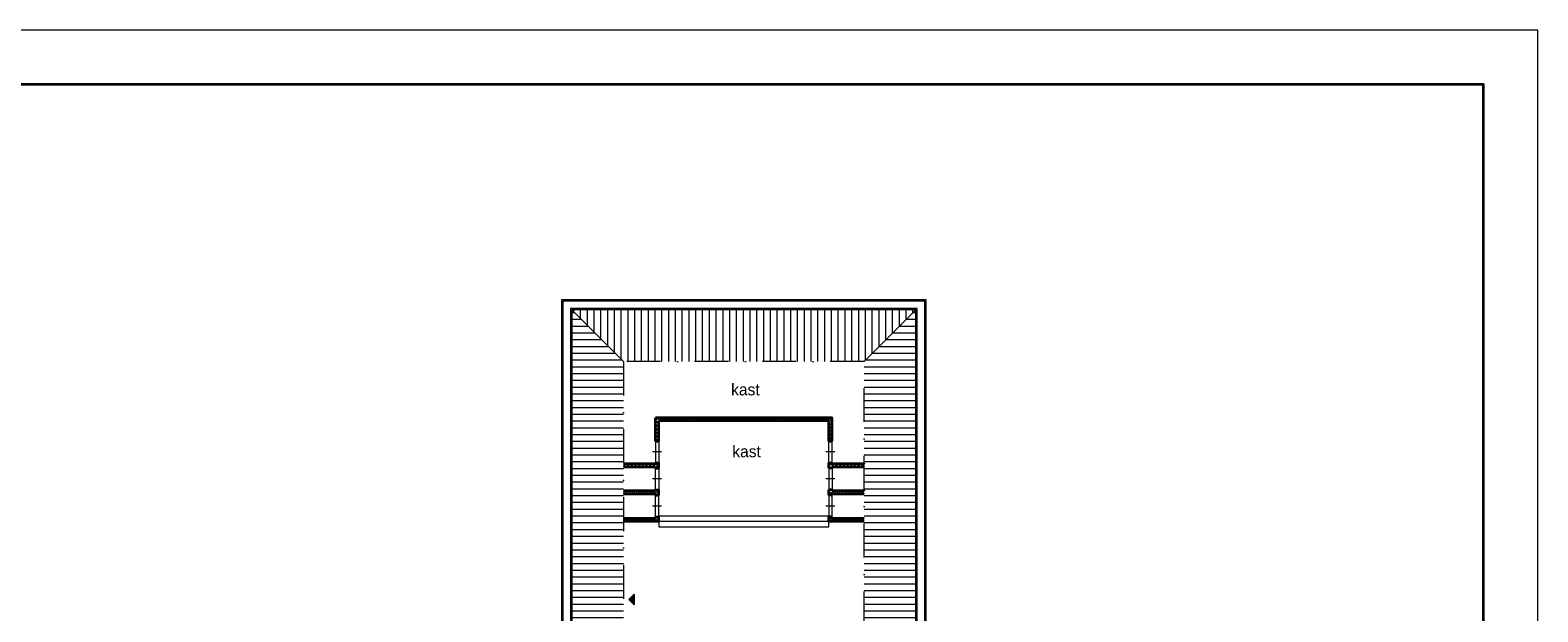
# Model space of a CAD drawing. Header units: millimetres. Extents: x 0 to 10560344, y -63228 to 177747.
# Tile 123 of 125: x 276716 to 332280, y 83461 to 104911. Entities that reach past the tile are written whole.
import ezdxf

# ---------------------------------------------------------------- set-up
doc = ezdxf.new("R2010")
doc.units = ezdxf.units.MM
doc.linetypes.add('DASHDOT2', pattern=[0.5, 0.25, -0.125, 0, -0.125])
for name, color, linetype, lineweight in [('..BAS018', 1, 'Continuous', 18), ('008', 8, 'Continuous', 9), ('013', 220, 'Continuous', 13), ('035', 82, 'Continuous', 35), ('Bouwkundig brandweer', 190, 'Continuous', 13), ('hatch008', 151, 'Continuous', 5)]:
    doc.layers.add(name, color=color, linetype=linetype, lineweight=lineweight)
doc.layers.add('xx HIDDEN', color=30, linetype='Continuous', lineweight=0, plot=False)
doc.styles.add('mvd', font='GOTHIC.TTF')
pattern_1 = [(0, (0, 0), (0, 250), [])]

msp = doc.modelspace()

# ---------------------------------------------------------------- hatches: boundary and pattern name
at = {"layer": 'Bouwkundig brandweer'}
msp.add_hatch(color=256, dxfattribs=at).paths.add_polyline_path([(298972.4, 84109.8), (298778.5, 83915.8), (298972.4, 83721.9)])
at = {"layer": 'hatch008', "transparency": 33554687}
h = msp.add_hatch(dxfattribs=at)
h.set_pattern_fill('_USER', color=256, scale=250, pattern_type=0)
h.set_pattern_definition(pattern_1)
h.paths.add_polyline_path([(298581.1, 75900.6), (297531.1, 75900.6), (297531.1, 83200.6), (298581.1, 83200.6), (298581.1, 92691.7), (296681.1, 94591.7), (296681.1, 72300.6), (298581.1, 72300.6)])
h = msp.add_hatch(dxfattribs=at)
h.set_pattern_fill('_USER', color=256, scale=250, angle=90, pattern_type=0)
h.set_pattern_definition([(90, (0, 0), (-250, 2e-14), [])])
h.paths.add_polyline_path([(309352, 94591.7), (296681.1, 94591.7), (298581.1, 92691.7), (307452, 92691.7)])
h = msp.add_hatch(dxfattribs=at)
h.set_pattern_fill('_USER', color=256, scale=250, pattern_type=0)
h.set_pattern_definition(pattern_1)
h.paths.add_polyline_path([(307452, 67537.6), (309352, 65637.6), (309352, 94591.7), (307452, 92691.7), (307452, 82965.2), (307772, 82970.8), (307772, 76141.5), (307452, 76135.9)])
at = {"layer": 'hatch008'}
h = msp.add_hatch(dxfattribs=at)
h.set_pattern_fill('ANSI37', color=256, scale=30, style=0)
h.set_pattern_definition([(45, (-1028.53, 951.585), (-67.35192, 67.35192), []), (135, (-1028.53, 951.585), (-67.35192, -67.35192), [])])
h.paths.add_polyline_path([(299881.1, 88960.6), (299761.1, 88960.6), (299761.1, 88920.6), (298581.1, 88920.6), (298581.1, 88800.6), (299761.1, 88800.6), (299761.1, 88760.6), (299881.1, 88760.6)])
h.paths.add_polyline_path([(299881.1, 87960.6), (299761.1, 87960.6), (299761.1, 87920.6), (298581.1, 87920.6), (298581.1, 87800.6), (299761.1, 87800.6), (299761.1, 87760.6), (299881.1, 87760.6)])
h.paths.add_polyline_path([(299881.1, 86960.6), (299761.1, 86960.6), (299761.1, 86920.6), (298581.1, 86920.6), (298581.1, 86800.6), (299881.1, 86800.6)])
h.paths.add_polyline_path([(307452, 86920.6), (306272, 86920.6), (306272, 86960.6), (306152, 86960.6), (306152, 86800.6), (307452, 86800.6)])
h.paths.add_polyline_path([(307452, 87920.6), (306272, 87920.6), (306272, 87960.6), (306152, 87960.6), (306152, 87760.6), (306272, 87760.6), (306272, 87800.6), (307452, 87800.6)])
h.paths.add_polyline_path([(307452, 88920.6), (306272, 88920.6), (306272, 88960.6), (306152, 88960.6), (306152, 88760.6), (306272, 88760.6), (306272, 88800.6), (307452, 88800.6)])
h.paths.add_polyline_path([(306272, 90620.6), (299761.1, 90620.6), (299761.1, 89760.6), (299881.1, 89760.6), (299881.1, 90500.6), (306152, 90500.6), (306152, 89760.6), (306272, 89760.6)])

# ---------------------------------------------------------------- linework, layer by layer
at = {"layer": '008'}
for points in [[(307126.5, 65257.6), (309732, 65257.6), (309732, 94971.7), (296301.1, 94971.7), (296301.1, 72300.6)], [(307126.5, 65307.6), (309682, 65307.6), (309682, 94921.7), (296351.1, 94921.7), (296351.1, 72300.6)], [(307126.5, 65587.6), (309402, 65587.6), (309402, 94641.7), (296631.1, 94641.7), (296631.1, 72300.6)], [(307126.5, 65637.6), (309352, 65637.6), (309352, 94591.7), (296681.1, 94591.7), (296681.1, 72300.6)], [(299881.1, 87000.6), (306152, 87000.6)], [(299881.1, 86800.6), (299881.1, 86600.6), (306152, 86600.6), (306152, 86800.6)], [(299881.1, 86800.6), (306152, 86800.6)]]:
    msp.add_lwpolyline(points, dxfattribs=at)
at = {"layer": '008', "linetype": 'DASHDOT2', "ltscale": 5000}
msp.add_lwpolyline([(307452, 82965.2), (307452, 92691.7), (298581.1, 92691.7), (298581.1, 83200.6)], dxfattribs=at)
at = {"layer": '013'}
for points in [[(298581.1, 92691.7), (296681.1, 94591.7)], [(307452, 92691.7), (309352, 94591.7)], [(299761.1, 89760.6), (299761.1, 88960.6)], [(299881.1, 89760.6), (299881.1, 88960.6)], [(306152, 88960.6), (306152, 89760.6)], [(306272, 88960.6), (306272, 89760.6)], [(299985.8, 89360.6), (299646.6, 89360.6)], [(306376.7, 89360.6), (306037.5, 89360.6)], [(299985.8, 88360.6), (299646.6, 88360.6)], [(299761.1, 87960.6), (299761.1, 88760.6)], [(299881.1, 88760.6), (299881.1, 87960.6)], [(306376.7, 88360.6), (306037.5, 88360.6)], [(306152, 88760.6), (306152, 87960.6)], [(306272, 88760.6), (306272, 87960.6)], [(299985.8, 87360.6), (299646.6, 87360.6)], [(299761.1, 86960.6), (299761.1, 87760.6)], [(299881.1, 86960.6), (299881.1, 87760.6)], [(306376.7, 87360.6), (306037.5, 87360.6)], [(306152, 87760.6), (306152, 86960.6)], [(306272, 86960.6), (306272, 87760.6)]]:
    msp.add_lwpolyline(points, dxfattribs=at)
at = {"layer": '035'}
for points in [[(330280, 55859.4), (330280, 102910.9), (250280, 102910.9), (250280, 47510.9), (283123.5, 47510.9)], [(306272, 89760.6), (306272, 90620.6), (299761.1, 90620.6)], [(299761.1, 89760.6), (299761.1, 90620.6)], [(306152, 89760.6), (306152, 90500.6), (299881.1, 90500.6)], [(299881.1, 89760.6), (299881.1, 90500.6), (299881.1, 90500.6)], [(299761.1, 89760.6), (299881.1, 89760.6)], [(306152, 89760.6), (306272, 89760.6)], [(299761.1, 88920.6), (299761.1, 88920.6), (298581.1, 88920.6)], [(299761.1, 88920.6), (299761.1, 88960.6)], [(299761.1, 88960.6), (299881.1, 88960.6)], [(299881.1, 88760.6), (299881.1, 88960.6)], [(306152, 88760.6), (306152, 88960.6)], [(306152, 88960.6), (306272, 88960.6)], [(306272, 88920.6), (306272, 88960.6)], [(307452, 88920.6), (307452, 88920.6), (306272, 88920.6)], [(299761.1, 88800.6), (298581.1, 88800.6)], [(299761.1, 88760.6), (299761.1, 88800.6)], [(299761.1, 88760.6), (299881.1, 88760.6)], [(306272, 88760.6), (306152, 88760.6)], [(307452, 88800.6), (306272, 88800.6)], [(306272, 88760.6), (306272, 88800.6)], [(299761.1, 87920.6), (299761.1, 87920.6), (298581.1, 87920.6)], [(299761.1, 87800.6), (298581.1, 87800.6)], [(299761.1, 87920.6), (299761.1, 87960.6)], [(299761.1, 87960.6), (299881.1, 87960.6)], [(299761.1, 87760.6), (299761.1, 87800.6)], [(299881.1, 87760.6), (299881.1, 87960.6)], [(306272, 87960.6), (306152, 87960.6)], [(306152, 87760.6), (306152, 87960.6)], [(306272, 87920.6), (306272, 87960.6)], [(307452, 87920.6), (307452, 87920.6), (306272, 87920.6)], [(307452, 87800.6), (306272, 87800.6)], [(306272, 87760.6), (306272, 87800.6)], [(299761.1, 87760.6), (299881.1, 87760.6)], [(306272, 87760.6), (306152, 87760.6)], [(298581.1, 86920.6), (299761.1, 86920.6)], [(298581.1, 86800.6), (299881.1, 86800.6)], [(299761.1, 86920.6), (299761.1, 86960.6)], [(299761.1, 86960.6), (299881.1, 86960.6)], [(299881.1, 86800.6), (299881.1, 86960.6)], [(306152, 86800.6), (306152, 86960.6)], [(306272, 86960.6), (306152, 86960.6)], [(306152, 86800.6), (307452, 86800.6)], [(306272, 86920.6), (306272, 86960.6)], [(306272, 86920.6), (307452, 86920.6)]]:
    msp.add_lwpolyline(points, dxfattribs=at)
at = {"layer": 'Bouwkundig brandweer'}
for p, q in [((298972.4, 84109.8), (298778.5, 83915.8)), ((298972.4, 84109.8), (298778.5, 83915.8)), ((298778.5, 83915.8), (298972.4, 83721.9)), ((298778.5, 83915.8), (298972.4, 83721.9)), ((298972.4, 84109.8), (298972.4, 83721.9)), ((298972.4, 84109.8), (298972.4, 83721.9))]:
    msp.add_line(p, q, dxfattribs=at)
at = {"layer": 'xx HIDDEN'}
msp.add_lwpolyline([(248280, 104910.9), (248280, 45510.9), (332280, 45510.9), (332280, 104910.9)], close=True, dxfattribs=at)

# ---------------------------------------------------------------- texts
at = {"layer": '..BAS018', "color": 7, "char_height": 429.59, "attachment_point": 2, "style": 'mvd'}
for insert in [(303074.4, 91872.6), (303119.1, 89592.2)]:
    msp.add_mtext('kast', dxfattribs=dict(at, insert=insert))

doc.saveas('drawing.dxf')
